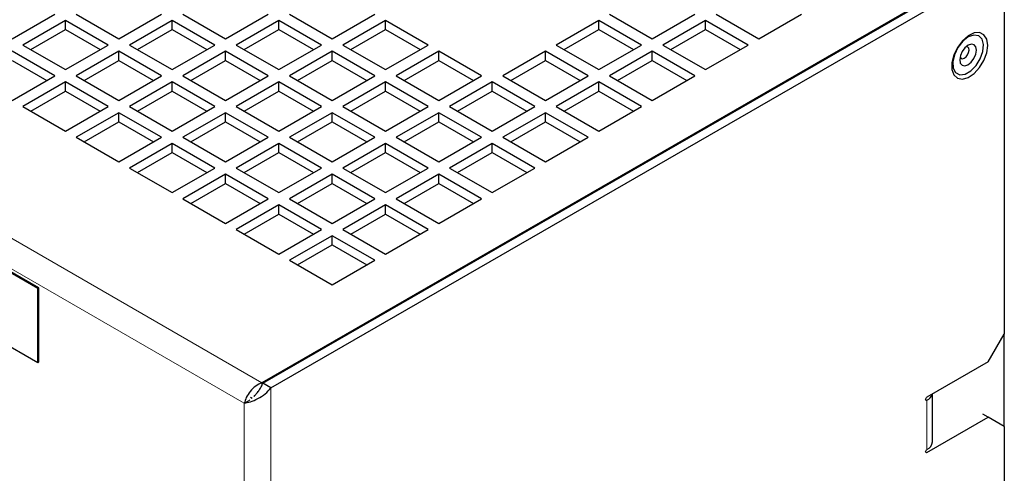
# Model space of a CAD drawing. Header units: millimetres. Extents: x 5 to 418, y 2 to 292.
# Tile 9 of 16: x 259 to 312, y 147 to 172. Entities that reach past the tile are written whole.
import ezdxf

# ---------------------------------------------------------------- set-up
doc = ezdxf.new("R2010")
doc.units = ezdxf.units.MM

msp = doc.modelspace()

# ---------------------------------------------------------------- linework, layer by layer
at = {"color": 7, "linetype": 'Continuous', "lineweight": 18}
for p, q in [((272.1912, 152.2675), (227.898, 177.8374)), ((271.2578, 151.1733), (227.4172, 176.482)), ((272.672, 151.9899), (272.672, 95.4853)), ((271.2578, 96.3018), (271.2578, 151.1733)), ((307.391, 151.3742), (307.4617, 151.3334)), ((307.4617, 148.7205), (307.4617, 151.3334)), ((307.391, 148.598), (307.4617, 148.5572))]:
    msp.add_line(p, q, dxfattribs=at)
at = {"color": 7, "linetype": 'Continuous', "lineweight": 25}
for p, q in [((272.2478, 152.2348), (311.1386, 174.686)), ((272.672, 151.9899), (311.5629, 174.4411)), ((311.5629, 174.4411), (311.5629, 154.8441)), ((310.375, 174.3105), (272.1912, 152.2675)), ((258.9542, 170.5224), (261.2169, 171.8286)), ((262.3483, 171.8286), (264.611, 170.5224)), ((264.611, 170.5224), (266.8738, 171.8286)), ((268.0051, 171.8286), (270.2679, 170.5224)), ((270.2679, 170.5224), (272.5306, 171.8286)), ((273.662, 171.8286), (275.9247, 170.5224)), ((275.9247, 170.5224), (278.1875, 171.8286)), ((290.6325, 171.8286), (292.8953, 170.5224)), ((292.8953, 170.5224), (295.158, 171.8286)), ((296.2894, 171.8286), (298.5521, 170.5224)), ((298.5521, 170.5224), (300.8149, 171.8286)), ((261.7826, 171.502), (259.5198, 170.1958)), ((264.0453, 170.1958), (261.7826, 171.502)), ((261.7826, 171.0121), (261.7826, 171.502)), ((267.4394, 171.502), (265.1767, 170.1958)), ((269.7022, 170.1958), (267.4394, 171.502)), ((267.4394, 171.0121), (267.4394, 171.502)), ((273.0963, 171.502), (270.8335, 170.1958)), ((275.359, 170.1958), (273.0963, 171.502)), ((273.0963, 171.0121), (273.0963, 171.502)), ((278.7531, 171.502), (276.4904, 170.1958)), ((281.0159, 170.1958), (278.7531, 171.502)), ((278.7531, 171.0121), (278.7531, 171.502)), ((290.0669, 171.502), (287.8041, 170.1958)), ((292.3296, 170.1958), (290.0669, 171.502)), ((290.0669, 171.0121), (290.0669, 171.502)), ((295.7237, 171.502), (293.461, 170.1958)), ((297.9864, 170.1958), (295.7237, 171.502)), ((295.7237, 171.0121), (295.7237, 171.502)), ((259.9442, 169.9508), (261.7826, 171.0121)), ((261.7826, 171.0121), (263.621, 169.9508)), ((265.601, 169.9508), (267.4394, 171.0121)), ((267.4394, 171.0121), (269.2778, 169.9508)), ((271.2579, 169.9508), (273.0963, 171.0121)), ((273.0963, 171.0121), (274.9347, 169.9508)), ((276.9147, 169.9508), (278.7531, 171.0121)), ((278.7531, 171.0121), (280.5916, 169.9508)), ((288.2284, 169.9508), (290.0669, 171.0121)), ((290.0669, 171.0121), (291.9053, 169.9508)), ((293.8853, 169.9508), (295.7237, 171.0121)), ((295.7237, 171.0121), (297.5621, 169.9508)), ((261.2169, 168.563), (258.9542, 169.8692)), ((259.5198, 170.1958), (261.7826, 168.8895)), ((261.7826, 168.8895), (264.0453, 170.1958)), ((264.611, 169.8692), (262.3483, 168.563)), ((266.8738, 168.563), (264.611, 169.8692)), ((264.611, 169.3793), (264.611, 169.8692)), ((265.1767, 170.1958), (267.4394, 168.8895)), ((267.4394, 168.8895), (269.7022, 170.1958)), ((270.2679, 169.8692), (268.0051, 168.563)), ((272.5306, 168.563), (270.2679, 169.8692)), ((270.2679, 169.3793), (270.2679, 169.8692)), ((270.8335, 170.1958), (273.0963, 168.8895)), ((273.0963, 168.8895), (275.359, 170.1958)), ((275.9247, 169.8692), (273.662, 168.563)), ((278.1875, 168.563), (275.9247, 169.8692)), ((275.9247, 169.3793), (275.9247, 169.8692)), ((276.4904, 170.1958), (278.7531, 168.8895)), ((278.7531, 168.8895), (281.0159, 170.1958)), ((281.5816, 169.8692), (279.3188, 168.563)), ((283.8443, 168.563), (281.5816, 169.8692)), ((281.5816, 169.3793), (281.5816, 169.8692)), ((287.2384, 169.8692), (284.9757, 168.563)), ((289.5012, 168.563), (287.2384, 169.8692)), ((287.2384, 169.3793), (287.2384, 169.8692)), ((287.8041, 170.1958), (290.0669, 168.8895)), ((290.0669, 168.8895), (292.3296, 170.1958)), ((292.8953, 169.8692), (290.6325, 168.563)), ((295.158, 168.563), (292.8953, 169.8692)), ((292.8953, 169.3793), (292.8953, 169.8692)), ((293.461, 170.1958), (295.7237, 168.8895)), ((295.7237, 168.8895), (297.9864, 170.1958)), ((258.9542, 169.3793), (260.7926, 168.318)), ((262.7726, 168.318), (264.611, 169.3793)), ((264.611, 169.3793), (266.4494, 168.318)), ((268.4295, 168.318), (270.2679, 169.3793)), ((270.2679, 169.3793), (272.1063, 168.318)), ((274.0863, 168.318), (275.9247, 169.3793)), ((275.9247, 169.3793), (277.7631, 168.318)), ((279.7432, 168.318), (281.5816, 169.3793)), ((281.5816, 169.3793), (283.42, 168.318)), ((285.4, 168.318), (287.2384, 169.3793)), ((287.2384, 169.3793), (289.0768, 168.318)), ((291.0569, 168.318), (292.8953, 169.3793)), ((292.8953, 169.3793), (294.7337, 168.318)), ((258.9542, 167.2567), (261.2169, 168.563)), ((261.7826, 168.2364), (259.5198, 166.9302)), ((264.0453, 166.9302), (261.7826, 168.2364)), ((261.7826, 167.7465), (261.7826, 168.2364)), ((262.3483, 168.563), (264.611, 167.2567)), ((264.611, 167.2567), (266.8738, 168.563)), ((267.4394, 168.2364), (265.1767, 166.9302)), ((269.7022, 166.9302), (267.4394, 168.2364)), ((267.4394, 167.7465), (267.4394, 168.2364)), ((268.0051, 168.563), (270.2679, 167.2567)), ((270.2679, 167.2567), (272.5306, 168.563)), ((273.0963, 168.2364), (270.8335, 166.9302)), ((275.359, 166.9302), (273.0963, 168.2364)), ((273.0963, 167.7465), (273.0963, 168.2364)), ((273.662, 168.563), (275.9247, 167.2567)), ((275.9247, 167.2567), (278.1875, 168.563)), ((278.7531, 168.2364), (276.4904, 166.9302)), ((281.0159, 166.9302), (278.7531, 168.2364)), ((278.7531, 167.7465), (278.7531, 168.2364)), ((279.3188, 168.563), (281.5816, 167.2567)), ((281.5816, 167.2567), (283.8443, 168.563)), ((284.41, 168.2364), (282.1473, 166.9302)), ((286.6727, 166.9302), (284.41, 168.2364)), ((284.41, 167.7465), (284.41, 168.2364)), ((284.9757, 168.563), (287.2384, 167.2567)), ((287.2384, 167.2567), (289.5012, 168.563)), ((290.0669, 168.2364), (287.8041, 166.9302)), ((292.3296, 166.9302), (290.0669, 168.2364)), ((290.0669, 167.7465), (290.0669, 168.2364)), ((290.6325, 168.563), (292.8953, 167.2567)), ((292.8953, 167.2567), (295.158, 168.563)), ((259.9442, 166.6852), (261.7826, 167.7465)), ((261.7826, 167.7465), (263.621, 166.6852)), ((265.601, 166.6852), (267.4394, 167.7465)), ((267.4394, 167.7465), (269.2778, 166.6852)), ((271.2579, 166.6852), (273.0963, 167.7465)), ((273.0963, 167.7465), (274.9347, 166.6852)), ((276.9147, 166.6852), (278.7531, 167.7465)), ((278.7531, 167.7465), (280.5916, 166.6852)), ((282.5716, 166.6852), (284.41, 167.7465)), ((284.41, 167.7465), (286.2484, 166.6852)), ((288.2284, 166.6852), (290.0669, 167.7465)), ((290.0669, 167.7465), (291.9053, 166.6852)), ((259.5198, 166.9302), (261.7826, 165.6239)), ((261.7826, 165.6239), (264.0453, 166.9302)), ((264.611, 166.6036), (262.3483, 165.2973)), ((266.8738, 165.2973), (264.611, 166.6036)), ((264.611, 166.1137), (264.611, 166.6036)), ((265.1767, 166.9302), (267.4394, 165.6239)), ((267.4394, 165.6239), (269.7022, 166.9302)), ((270.2679, 166.6036), (268.0051, 165.2973)), ((272.5306, 165.2973), (270.2679, 166.6036)), ((270.2679, 166.1137), (270.2679, 166.6036)), ((270.8335, 166.9302), (273.0963, 165.6239)), ((273.0963, 165.6239), (275.359, 166.9302)), ((275.9247, 166.6036), (273.662, 165.2973)), ((278.1875, 165.2973), (275.9247, 166.6036)), ((275.9247, 166.1137), (275.9247, 166.6036)), ((276.4904, 166.9302), (278.7531, 165.6239)), ((278.7531, 165.6239), (281.0159, 166.9302)), ((281.5816, 166.6036), (279.3188, 165.2973)), ((283.8443, 165.2973), (281.5816, 166.6036)), ((281.5816, 166.1137), (281.5816, 166.6036)), ((282.1473, 166.9302), (284.41, 165.6239)), ((284.41, 165.6239), (286.6727, 166.9302)), ((287.2384, 166.6036), (284.9757, 165.2973)), ((289.5012, 165.2973), (287.2384, 166.6036)), ((287.2384, 166.1137), (287.2384, 166.6036)), ((287.8041, 166.9302), (290.0669, 165.6239)), ((290.0669, 165.6239), (292.3296, 166.9302)), ((262.7726, 165.0524), (264.611, 166.1137)), ((264.611, 166.1137), (266.4494, 165.0524)), ((268.4295, 165.0524), (270.2679, 166.1137)), ((270.2679, 166.1137), (272.1063, 165.0524)), ((274.0863, 165.0524), (275.9247, 166.1137)), ((275.9247, 166.1137), (277.7631, 165.0524)), ((279.7432, 165.0524), (281.5816, 166.1137)), ((281.5816, 166.1137), (283.42, 165.0524)), ((285.4, 165.0524), (287.2384, 166.1137)), ((287.2384, 166.1137), (289.0768, 165.0524)), ((262.3483, 165.2973), (264.611, 163.9911)), ((264.611, 163.9911), (266.8738, 165.2973)), ((268.0051, 165.2973), (270.2679, 163.9911)), ((270.2679, 163.9911), (272.5306, 165.2973)), ((273.662, 165.2973), (275.9247, 163.9911)), ((275.9247, 163.9911), (278.1875, 165.2973)), ((279.3188, 165.2973), (281.5816, 163.9911)), ((281.5816, 163.9911), (283.8443, 165.2973)), ((284.9757, 165.2973), (287.2384, 163.9911)), ((287.2384, 163.9911), (289.5012, 165.2973)), ((260.3118, 157.2637), (247.301, 164.7747)), ((260.3684, 157.2964), (247.3576, 164.8073)), ((267.4394, 164.9708), (265.1767, 163.6645)), ((265.601, 163.4196), (267.4394, 164.4809)), ((269.7022, 163.6645), (267.4394, 164.9708)), ((267.4394, 164.4809), (267.4394, 164.9708)), ((267.4394, 164.4809), (269.2778, 163.4196)), ((273.0963, 164.9708), (270.8335, 163.6645)), ((271.2579, 163.4196), (273.0963, 164.4809)), ((275.359, 163.6645), (273.0963, 164.9708)), ((273.0963, 164.4809), (273.0963, 164.9708)), ((273.0963, 164.4809), (274.9347, 163.4196)), ((278.7531, 164.9708), (276.4904, 163.6645)), ((276.9147, 163.4196), (278.7531, 164.4809)), ((281.0159, 163.6645), (278.7531, 164.9708)), ((278.7531, 164.4809), (278.7531, 164.9708)), ((278.7531, 164.4809), (280.5916, 163.4196)), ((284.41, 164.9708), (282.1473, 163.6645)), ((282.5716, 163.4196), (284.41, 164.4809)), ((286.6727, 163.6645), (284.41, 164.9708)), ((284.41, 164.4809), (284.41, 164.9708)), ((284.41, 164.4809), (286.2484, 163.4196)), ((265.1767, 163.6645), (267.4394, 162.3583)), ((267.4394, 162.3583), (269.7022, 163.6645)), ((270.8335, 163.6645), (273.0963, 162.3583)), ((273.0963, 162.3583), (275.359, 163.6645)), ((276.4904, 163.6645), (278.7531, 162.3583)), ((278.7531, 162.3583), (281.0159, 163.6645)), ((282.1473, 163.6645), (284.41, 162.3583)), ((284.41, 162.3583), (286.6727, 163.6645)), ((270.2679, 163.338), (268.0051, 162.0317)), ((272.5306, 162.0317), (270.2679, 163.338)), ((270.2679, 162.848), (270.2679, 163.338)), ((275.9247, 163.338), (273.662, 162.0317)), ((278.1875, 162.0317), (275.9247, 163.338)), ((275.9247, 162.848), (275.9247, 163.338)), ((281.5816, 163.338), (279.3188, 162.0317)), ((283.8443, 162.0317), (281.5816, 163.338)), ((281.5816, 162.848), (281.5816, 163.338)), ((268.4295, 161.7867), (270.2679, 162.848)), ((270.2679, 162.848), (272.1063, 161.7867)), ((274.0863, 161.7867), (275.9247, 162.848)), ((275.9247, 162.848), (277.7631, 161.7867)), ((279.7432, 161.7867), (281.5816, 162.848)), ((281.5816, 162.848), (283.42, 161.7867)), ((268.0051, 162.0317), (270.2679, 160.7255)), ((270.2679, 160.7255), (272.5306, 162.0317)), ((273.662, 162.0317), (275.9247, 160.7255)), ((275.9247, 160.7255), (278.1875, 162.0317)), ((279.3188, 162.0317), (281.5816, 160.7255)), ((281.5816, 160.7255), (283.8443, 162.0317)), ((273.0963, 161.7051), (270.8335, 160.3989)), ((275.359, 160.3989), (273.0963, 161.7051)), ((273.0963, 161.2152), (273.0963, 161.7051)), ((278.7531, 161.7051), (276.4904, 160.3989)), ((281.0159, 160.3989), (278.7531, 161.7051)), ((278.7531, 161.2152), (278.7531, 161.7051)), ((247.301, 160.8553), (260.3118, 153.3443)), ((271.2579, 160.1539), (273.0963, 161.2152)), ((273.0963, 161.2152), (274.9347, 160.1539)), ((276.9147, 160.1539), (278.7531, 161.2152)), ((278.7531, 161.2152), (280.5916, 160.1539)), ((270.8335, 160.3989), (273.0963, 159.0926)), ((273.0963, 159.0926), (275.359, 160.3989)), ((276.4904, 160.3989), (278.7531, 159.0926)), ((278.7531, 159.0926), (281.0159, 160.3989)), ((275.9247, 160.0723), (273.662, 158.7661)), ((278.1875, 158.7661), (275.9247, 160.0723)), ((275.9247, 159.5824), (275.9247, 160.0723)), ((274.0863, 158.5211), (275.9247, 159.5824)), ((275.9247, 159.5824), (277.7631, 158.5211)), ((273.662, 158.7661), (275.9247, 157.4598)), ((275.9247, 157.4598), (278.1875, 158.7661)), ((260.3118, 157.2637), (260.3684, 157.2964)), ((260.3118, 153.3443), (260.3118, 157.2637)), ((260.3684, 153.377), (260.3684, 157.2964)), ((310.7144, 153.3744), (311.5629, 154.8441)), ((311.5629, 149.9449), (311.5629, 154.8441)), ((260.3118, 153.3443), (260.3684, 153.377)), ((310.7144, 153.3744), (307.4617, 151.4967)), ((272.1912, 152.2675), (272.1912, 152.1241)), ((272.672, 151.9899), (272.2478, 152.2348)), ((271.6785, 151.4204), (271.587, 151.4732)), ((271.79, 151.5469), (271.778, 151.5351)), ((307.7546, 149.1287), (307.7546, 151.6658)), ((271.2578, 151.1733), (271.5146, 151.3216)), ((271.5594, 151.3527), (271.5146, 151.3216)), ((307.4617, 148.5572), (310.7144, 150.4349)), ((310.7144, 150.4349), (310.4315, 150.5982)), ((311.5629, 149.9449), (310.7144, 150.4349)), ((311.5629, 149.9449), (311.5629, 142.4327))]:
    msp.add_line(p, q, dxfattribs=at)
at = {"color": 7, "linetype": 'Continuous', "lineweight": 25, "flags": 128}
for points in [[(310.6861, 170.1789), (310.634, 170.5093), (310.4833, 170.7439), (310.2504, 170.857), (309.9605, 170.8365), (309.645, 170.6846), (309.3381, 170.4177), (309.0731, 170.0647), (308.8787, 169.664), (308.7759, 169.2589), (308.7759, 168.8933), (308.8787, 168.6069), (309.0731, 168.4307), (309.3381, 168.3837), (309.645, 168.4711), (309.9605, 168.6835), (310.2504, 168.9977), (310.4833, 169.3797), (310.634, 169.7882), (310.6861, 170.1789)], [(309.6544, 170.6247), (309.3574, 170.3941), (309.0989, 170.0658), (308.9138, 169.6842), (308.8272, 169.3008), (308.8507, 168.9674), (308.9812, 168.7289), (309.2011, 168.6177), (309.4806, 168.6487), (309.782, 168.8178), (310.0646, 169.102), (310.2902, 169.4631), (310.4284, 169.8522), (310.4605, 170.2169), (310.3822, 170.5078), (310.2039, 170.6856), (309.9499, 170.7264), (309.6544, 170.6247)], [(309.6491, 170.1889), (309.4782, 170.0538), (309.3323, 169.8605), (309.2337, 169.6383), (309.1973, 169.421), (309.2288, 169.2418), (309.3233, 169.1279), (309.4665, 169.0966), (309.6364, 169.1528), (309.8074, 169.2878), (309.9533, 169.4812), (310.0519, 169.7034), (310.0882, 169.9207), (310.0567, 170.0999), (309.9622, 170.2138), (309.8191, 170.245), (309.6491, 170.1889)], [(309.2121, 169.5535), (309.2148, 169.5468), (309.2673, 169.4835), (309.3468, 169.4661), (309.4413, 169.4973), (309.5362, 169.5724), (309.6173, 169.6798), (309.6721, 169.8032), (309.6922, 169.9239), (309.6748, 170.0235), (309.6223, 170.0868), (309.5427, 170.1041), (309.529, 170.1025)], [(307.4617, 151.3334), (307.4346, 151.324), (307.4117, 151.3284), (307.3964, 151.3461), (307.391, 151.3742), (307.3964, 151.4086), (307.4117, 151.4439), (307.4346, 151.4749), (307.4617, 151.4967)], [(307.4617, 148.5572), (307.4346, 148.5477), (307.4117, 148.5522), (307.3964, 148.5698), (307.391, 148.598), (307.3964, 148.6323), (307.4117, 148.6677), (307.4346, 148.6986), (307.4617, 148.7205)]]:
    msp.add_lwpolyline(points, dxfattribs=at)
at = {"color": 7, "linetype": 'Continuous', "lineweight": 25}
for centre, radius, start, end in [((307.2303, 151.8195), 0.5384, 295.4499, 342.761), ((307.2541, 149.1786), 0.5029, 294.37466, 354.3052)]:
    msp.add_arc(centre, radius, start, end, dxfattribs=at)
msp.add_open_spline([(272.1912, 152.2675), (272.0797, 152.2126), (271.8567, 152.1028), (271.5664, 151.8117), (271.3463, 151.4801), (271.2873, 151.2756), (271.2578, 151.1733)], degree=3, dxfattribs=at)
for points, knots in [([(271.2578, 151.1733), (271.3633, 151.1946), (271.5742, 151.237), (271.9806, 151.4064), (272.374, 151.654), (272.5753, 151.8809), (272.672, 151.9899)], [0, 0, 0, 0, 0.254692, 0.5095838, 0.7644768, 1, 1, 1, 1]), ([(271.7775, 151.5314), (271.8064, 151.5653), (271.8701, 151.64), (271.9944, 151.7937), (272.1308, 151.9884), (272.2063, 152.1475), (272.2478, 152.2348)], [0, 0, 0, 0, 0.2020117, 0.4452708, 0.6955361, 1, 1, 1, 1])]:
    msp.add_open_spline(points, degree=3, knots=knots, dxfattribs=at)

doc.saveas('drawing.dxf')
